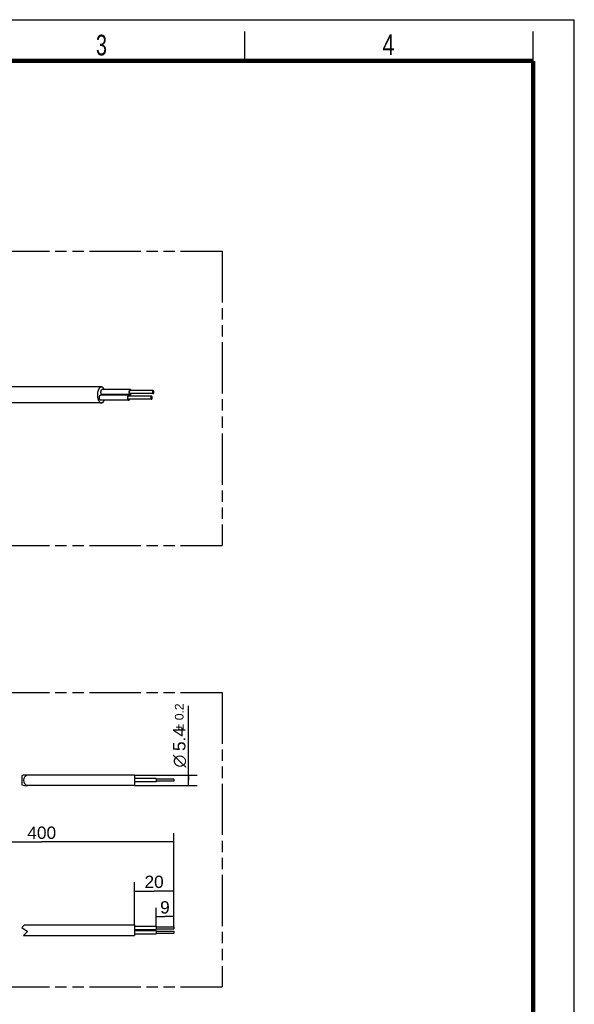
# Model space of a CAD drawing. Header units: millimetres. Extents: x 0 to 210, y 0 to 297.
# Tile 16 of 16: x 116 to 210, y 130 to 297. Entities that reach past the tile are written whole.
import ezdxf
from ezdxf.enums import TextEntityAlignment as Align

# ---------------------------------------------------------------- set-up
doc = ezdxf.new("R2010")
doc.units = ezdxf.units.MM
doc.header["$LTSCALE"] = 19.36
doc.linetypes.add('PHANTOM', pattern=[0.8, 0.45, -0.05, 0.1, -0.05, 0.1, -0.05])
doc.layers.get('0').update_dxf_attribs({"linetype": 'CONTINUOUS'})
doc.layers.add('DEFAULT_3', color=7, linetype='PHANTOM')
doc.layers.add('Z_DIM_2D', color=7, linetype='CONTINUOUS')
doc.styles.add('TEXTSTYLE_2', font='txt', dxfattribs={"width": 0.75})
doc.styles.add('TEXTSTYLE_3', font='helveticaneueltw1g-ltcn.otf')
doc.styles.add('TEXTSTYLE_4', font='gdt', dxfattribs={"width": 0.7})
doc.dimstyles.new('DIMSTYLE_1', dxfattribs={"dimtxt": 2.1, "dimasz": 3.5, "dimexe": 1.5, "dimexo": 0, "dimgap": 0.525, "dimtad": 1, "dimlfac": 3.000003, "dimdsep": 46, "dimtxsty": 'TEXTSTYLE_3', "dimblk": '_FILLED', "dimblk1": '_FILLED', "dimblk2": '_FILLED', "dimcen": 0.09, "dimclrt": 5, "dimazin": 2, "dimtp": 0.2, "dimtm": 0.2, "dimtfac": 1, "dimtofl": 0, "dimtmove": 0, "dimatfit": 3, "dimldrblk": '_FILLED', "dimfxl": 0, "dimtolj": 1, "dimarcsym": 0})
doc.dimstyles.new('DIMSTYLE_5', dxfattribs={"dimtxt": 2.1, "dimasz": 3.5, "dimexe": 1.5, "dimexo": 0, "dimgap": 0.525, "dimtad": 1, "dimlfac": 3.000003, "dimdsep": 46, "dimtxsty": 'TEXTSTYLE_3', "dimblk": '_FILLED', "dimblk1": '_FILLED', "dimblk2": '_FILLED', "dimcen": 0.09, "dimclrt": 5, "dimazin": 2, "dimtp": 0.5, "dimtm": 0.5, "dimtfac": 1, "dimtofl": 0, "dimtmove": 0, "dimatfit": 3, "dimldrblk": '_FILLED', "dimfxl": 0, "dimtolj": 1, "dimarcsym": 0})
doc.dimstyles.new('DIMSTYLE_8', dxfattribs={"dimtxt": 2.1, "dimasz": 3.5, "dimexe": 1.5, "dimexo": 0, "dimgap": 0.525, "dimtad": 1, "dimlfac": 3.000003, "dimdsep": 46, "dimtxsty": 'TEXTSTYLE_3', "dimblk": '_FILLED', "dimblk1": '_FILLED', "dimblk2": '_FILLED', "dimcen": 0.09, "dimclrt": 5, "dimazin": 2, "dimtol": 1, "dimtp": 0.2, "dimtm": 0.2, "dimtfac": 1, "dimtofl": 0, "dimtmove": 0, "dimatfit": 3, "dimldrblk": '_FILLED', "dimfxl": 0, "dimtolj": 1, "dimarcsym": 0})

# ---------------------------------------------------------------- blocks, each defined once
blk = doc.blocks.new('*D6')
at = {"layer": 'Z_DIM_2D', "color": 2, "linetype": 'Continuous', "transparency": 16777216}
for p, q in [((135.23, 143.22), (135.23, 150.45)), ((135.23, 148.95), (138.56, 148.95)), ((141.9, 148.95), (138.56, 148.95)), ((141.9, 142.85), (141.9, 150.45))]:
    blk.add_line(p, q, dxfattribs=at)
at = {"layer": 'Z_DIM_2D', "color": 5, "linetype": 'Continuous', "transparency": 16777216, "style": 'TEXTSTYLE_3'}
blk.add_text('20', height=2.1, dxfattribs=at).set_placement((138.56, 149.47), align=Align.CENTER)
blk = doc.blocks.new('_FILLED')
at = {"color": 0, "linetype": 'ByBlock'}
blk.add_solid([(0, 0), (-1, 0.125), (-1, -0.125)], dxfattribs=at)
blk = doc.blocks.new('_NONE')
blk = doc.blocks.new('*D7')
at = {"layer": 'Z_DIM_2D', "color": 2, "linetype": 'Continuous', "transparency": 16777216}
for p, q in [((138.9, 142.85), (138.9, 146.11)), ((141.9, 142.85), (141.9, 146.11)), ((138.9, 144.61), (140.4, 144.61)), ((141.9, 144.61), (140.4, 144.61))]:
    blk.add_line(p, q, dxfattribs=at)
at = {"layer": 'Z_DIM_2D', "color": 5, "linetype": 'Continuous', "transparency": 16777216, "style": 'TEXTSTYLE_3'}
blk.add_text('9', height=2.1, dxfattribs=at).set_placement((140.4, 145.13), align=Align.CENTER)
blk = doc.blocks.new('*D8')
at = {"layer": 'Z_DIM_2D', "color": 2, "linetype": 'Continuous', "transparency": 16777216}
for p, q in [((97.03, 147.15), (97.03, 158.79)), ((97.03, 157.29), (119.46, 157.29)), ((141.9, 157.29), (119.46, 157.29)), ((141.9, 142.85), (141.9, 158.79))]:
    blk.add_line(p, q, dxfattribs=at)
at = {"layer": 'Z_DIM_2D', "color": 5, "linetype": 'Continuous', "transparency": 16777216, "style": 'TEXTSTYLE_3'}
blk.add_text('400', height=2.1, dxfattribs=at).set_placement((119.46, 157.81), align=Align.CENTER)
blk = doc.blocks.new('*D12')
at = {"layer": 'Z_DIM_2D', "color": 2, "linetype": 'Continuous', "transparency": 16777216}
for p, q in [((144.41, 167.77), (144.41, 180.44)), ((135.23, 168.67), (145.91, 168.67)), ((144.41, 168.67), (144.41, 167.77)), ((144.41, 166.87), (144.41, 167.77)), ((135.23, 166.87), (145.91, 166.87))]:
    blk.add_line(p, q, dxfattribs=at)
at = {"layer": 'Z_DIM_2D', "color": 5, "linetype": 'Continuous', "transparency": 16777216}
for s, height, style, p in [('0.2', 1.47, 'TEXTSTYLE_3', (143.57, 177.98)), ('5.4', 2.1, 'TEXTSTYLE_3', (143.89, 172.74)), ('`', 1.47, 'TEXTSTYLE_4', (143.57, 176.26)), ('n', 2.1, 'TEXTSTYLE_4', (143.89, 169.94))]:
    blk.add_text(s, height=height, rotation=90, dxfattribs=dict(at, style=style)).set_placement(p)

msp = doc.modelspace()

# ---------------------------------------------------------------- linework, layer by layer
at = {"color": 2, "linetype": 'Continuous'}
for p, q in [((0, 297), (210, 297)), ((210, 0), (210, 297)), ((154, 290), (154, 295)), ((203, 290), (203, 295))]:
    msp.add_line(p, q, dxfattribs=at)
at = {"color": 7, "linetype": 'Continuous'}
for p, q in [((129.6028, 234.5959), (105.1463, 234.5959)), ((134.2285, 233.1946), (129.4653, 233.1946)), ((134.5035, 234.1472), (129.7403, 234.1472)), ((134.5035, 233.2972), (129.7403, 233.2972)), ((138.1256, 233.0196), (134.2285, 233.0196)), ((138.4006, 233.9722), (134.5035, 233.9722)), ((138.4006, 233.4722), (134.5035, 233.4722)), ((129.6028, 231.8959), (105.2205, 231.8959)), ((134.2285, 232.3446), (129.4653, 232.3446)), ((138.1256, 232.5196), (134.2285, 232.5196)), ((116.0703, 168.551), (116.0703, 166.9864)), ((135.2314, 168.6687), (116.7058, 168.6687)), ((135.2314, 168.6687), (135.2314, 166.8687)), ((138.898, 168.052), (135.2314, 168.052)), ((138.898, 167.4853), (135.2314, 167.4853)), ((138.898, 168.052), (138.898, 167.4853)), ((141.898, 167.9353), (138.898, 167.9353)), ((141.898, 167.602), (138.898, 167.602)), ((141.898, 167.9353), (141.898, 167.602)), ((135.2314, 166.8687), (116.7058, 166.8687)), ((116.5253, 143.2203), (116.0703, 142.7653)), ((116.0703, 142.7653), (117.0208, 142.0998)), ((116.5253, 143.2203), (135.2314, 143.2203)), ((135.2314, 143.2203), (135.2314, 141.4203)), ((135.2314, 142.9703), (138.898, 142.9703)), ((135.2314, 142.4037), (138.898, 142.4037)), ((135.2314, 142.237), (138.898, 142.237)), ((138.898, 142.9703), (138.898, 142.4037)), ((138.898, 142.8537), (141.898, 142.8537)), ((138.898, 142.5203), (141.898, 142.5203)), ((138.898, 142.237), (138.898, 141.6703)), ((141.898, 142.8537), (141.898, 142.5203)), ((116.3413, 141.4203), (117.0208, 142.0998)), ((116.3413, 141.4203), (135.2314, 141.4203)), ((135.2314, 141.6703), (138.898, 141.6703)), ((138.898, 142.1203), (141.898, 142.1203)), ((138.898, 141.787), (141.898, 141.787)), ((141.898, 142.1203), (141.898, 141.787))]:
    msp.add_line(p, q, dxfattribs=at)
at = {"color": 7, "linetype": 'Continuous', "const_width": 0.7}
for points in [[(7, 290), (203, 290)], [(203, 7), (203, 290)]]:
    msp.add_lwpolyline(points, dxfattribs=at)
at = {"color": 7, "linetype": 'Continuous'}
msp.add_arc((127.5787, 233.2459), 2.6991, 358.910647, 1.089352, dxfattribs=at)
for centre, major_axis, ratio, start_param, end_param in [((116.7058, 167.7687), (1.2853, 0), 0.70020754, 1.32324523, 2.08800373), ((117.2413, 167.7687), (0.9, 0), 1, 1.81834743, 4.46483788), ((116.7058, 167.7687), (1.2853, 0), 0.70020754, 4.19518158, 4.95994008)]:
    msp.add_ellipse(centre, major_axis=major_axis, ratio=ratio, start_param=start_param, end_param=end_param, dxfattribs=at)
for points, knots in [([(129.6028, 234.5959), (129.5936, 234.5959), (129.5752, 234.5952), (129.5475, 234.5918), (129.52, 234.5861), (129.4926, 234.5782), (129.4654, 234.568), (129.4384, 234.5557), (129.4118, 234.5411), (129.3854, 234.5244), (129.3595, 234.5055), (129.3339, 234.4846), (129.3088, 234.4615), (129.2842, 234.4365), (129.2601, 234.4094), (129.2366, 234.3804), (129.2137, 234.3495), (129.1915, 234.3168), (129.17, 234.2823), (129.1491, 234.246), (129.1291, 234.2081), (129.1098, 234.1686), (129.0914, 234.1275), (129.0677, 234.0702), (129.0404, 233.9951), (129.0117, 233.9009), (128.987, 233.8024), (128.9664, 233.7001), (128.95, 233.5949), (128.9379, 233.4873), (128.9303, 233.3781), (128.9272, 233.268), (128.9285, 233.1578), (128.9344, 233.0481), (128.9446, 232.9398), (128.9593, 232.8335), (128.9783, 232.73), (129.0014, 232.6299), (129.0285, 232.5339), (129.0545, 232.4571), (129.0772, 232.3983), (129.095, 232.356), (129.1136, 232.3153), (129.133, 232.2761), (129.1532, 232.2385), (129.1742, 232.2026), (129.1959, 232.1684), (129.2183, 232.136), (129.2413, 232.1055), (129.2572, 232.0861), (129.2653, 232.0768)], [0, 0, 0, 0, 0.0096111, 0.0192702, 0.02902428, 0.03891833, 0.04899455, 0.05929175, 0.06984485, 0.08068466, 0.09183776, 0.10332657, 0.11516945, 0.1273809, 0.13997179, 0.15294961, 0.16631874, 0.18008067, 0.19423423, 0.20877586, 0.22369978, 0.23899815, 0.2546613, 0.27067787, 0.30371498, 0.33799327, 0.37337404, 0.40970296, 0.4468131, 0.48452754, 0.52266198, 0.56102704, 0.59943064, 0.63768025, 0.67558514, 0.71295869, 0.74962073, 0.78540004, 0.8201369, 0.85368598, 0.86997603, 0.8859229, 0.90151395, 0.91673814, 0.93158615, 0.94605056, 0.960126, 0.97380936, 0.98710002, 1, 1, 1, 1]), ([(129.9403, 234.4151), (129.9279, 234.4294), (129.9026, 234.4566), (129.8623, 234.4932), (129.8209, 234.5246), (129.7852, 234.5463), (129.7563, 234.5608), (129.7347, 234.5702), (129.713, 234.5781), (129.6911, 234.5846), (129.6691, 234.5897), (129.6471, 234.5933), (129.625, 234.5955), (129.6102, 234.5959), (129.6028, 234.5959)], [0, 0, 0, 0, 0.144367, 0.28182687, 0.41282392, 0.53798996, 0.59866144, 0.65820358, 0.716751, 0.77444965, 0.83145569, 0.88793405, 0.9440566, 1, 1, 1, 1]), ([(130.1054, 234.1473), (130.0938, 234.1731), (130.0754, 234.211), (130.0489, 234.2596), (130.0285, 234.2941), (130.0075, 234.3269), (129.979, 234.3678), (129.9562, 234.3968), (129.9403, 234.4151)], [0, 0, 0, 0, 0.26955843, 0.39957274, 0.52631725, 0.64975063, 0.76984967, 1, 1, 1, 1]), ([(129.3591, 232.4016), (129.3539, 232.4075), (129.3438, 232.4203), (129.33, 232.4413), (129.3171, 232.4645), (129.3051, 232.4897), (129.2943, 232.5167), (129.2845, 232.5455), (129.276, 232.5757), (129.2687, 232.6072), (129.2627, 232.6398), (129.2581, 232.6732), (129.2549, 232.7073), (129.253, 232.7419), (129.2526, 232.7766), (129.2536, 232.8112), (129.256, 232.8456), (129.2598, 232.8795), (129.265, 232.9126), (129.2715, 232.9448), (129.2792, 232.9758), (129.2883, 233.0055), (129.2985, 233.0335), (129.3098, 233.0599), (129.3221, 233.0843), (129.3354, 233.1066), (129.3496, 233.1266), (129.3646, 233.1444), (129.3802, 233.1596), (129.3965, 233.1722), (129.4106, 233.1806), (129.4221, 233.1858), (129.4306, 233.189), (129.4393, 233.1915), (129.4479, 233.1933), (129.4566, 233.1944), (129.4624, 233.1946), (129.4653, 233.1946)], [0, 0, 0, 0, 0.02618634, 0.053942, 0.08325219, 0.11406595, 0.14630199, 0.1798537, 0.21459328, 0.25037539, 0.28704031, 0.32441678, 0.36232463, 0.40057723, 0.43898384, 0.47735191, 0.51548934, 0.55320675, 0.59031979, 0.62665156, 0.6620351, 0.69631607, 0.72935575, 0.76103437, 0.79125488, 0.81994749, 0.84707495, 0.87263883, 0.89668683, 0.91932068, 0.9407036, 0.95100161, 0.96107863, 0.97097345, 0.98072829, 0.99038815, 1, 1, 1, 1]), ([(129.6341, 233.3542), (129.6289, 233.3602), (129.6188, 233.373), (129.605, 233.394), (129.5921, 233.4171), (129.5801, 233.4423), (129.5693, 233.4694), (129.5595, 233.4981), (129.551, 233.5283), (129.5437, 233.5598), (129.5377, 233.5924), (129.5331, 233.6259), (129.5299, 233.66), (129.528, 233.6945), (129.5276, 233.7292), (129.5286, 233.7638), (129.531, 233.7982), (129.5348, 233.8321), (129.54, 233.8652), (129.5465, 233.8974), (129.5542, 233.9284), (129.5633, 233.9581), (129.5735, 233.9862), (129.5848, 234.0125), (129.5971, 234.0369), (129.6104, 234.0592), (129.6246, 234.0793), (129.6396, 234.097), (129.6552, 234.1122), (129.6715, 234.1248), (129.6856, 234.1332), (129.6971, 234.1385), (129.7056, 234.1417), (129.7143, 234.1442), (129.7229, 234.1459), (129.7316, 234.147), (129.7374, 234.1472), (129.7403, 234.1472)], [0, 0, 0, 0, 0.02618634, 0.053942, 0.08325219, 0.11406595, 0.14630199, 0.1798537, 0.21459328, 0.25037539, 0.28704031, 0.32441678, 0.36232463, 0.40057723, 0.43898384, 0.47735191, 0.51548934, 0.55320675, 0.59031979, 0.62665156, 0.6620351, 0.69631607, 0.72935575, 0.76103437, 0.79125488, 0.81994749, 0.84707495, 0.87263883, 0.89668683, 0.91932068, 0.9407036, 0.95100161, 0.96107863, 0.97097345, 0.98072829, 0.99038815, 1, 1, 1, 1]), ([(129.7403, 233.2972), (129.7357, 233.2972), (129.7263, 233.2979), (129.7124, 233.3006), (129.6986, 233.3052), (129.6874, 233.3105), (129.6786, 233.3155), (129.6696, 233.3213), (129.6586, 233.3296), (129.646, 233.3411), (129.638, 233.3497), (129.6341, 233.3542)], [0, 0, 0, 0, 0.11202607, 0.22547305, 0.34168618, 0.46187268, 0.52380695, 0.58710346, 0.71812355, 0.85560761, 1, 1, 1, 1]), ([(134.2285, 233.1946), (134.2256, 233.1946), (134.2198, 233.1944), (134.2111, 233.1933), (134.2024, 233.1915), (134.1938, 233.189), (134.1852, 233.1858), (134.1737, 233.1806), (134.1596, 233.1722), (134.1434, 233.1596), (134.1277, 233.1444), (134.1128, 233.1266), (134.0986, 233.1066), (134.0853, 233.0843), (134.0729, 233.0599), (134.0616, 233.0335), (134.0514, 233.0055), (134.0424, 232.9758), (134.0346, 232.9448), (134.0281, 232.9126), (134.0229, 232.8795), (134.0192, 232.8456), (134.0168, 232.8112), (134.0158, 232.7766), (134.0162, 232.7419), (134.018, 232.7073), (134.0213, 232.6732), (134.0259, 232.6398), (134.0318, 232.6072), (134.0391, 232.5757), (134.0477, 232.5455), (134.0574, 232.5167), (134.0683, 232.4897), (134.0802, 232.4645), (134.0931, 232.4413), (134.107, 232.4203), (134.1171, 232.4075), (134.1222, 232.4016)], [0, 0, 0, 0, 0.00961185, 0.01927171, 0.02902655, 0.03892137, 0.04899839, 0.0592964, 0.08067932, 0.10331317, 0.12736117, 0.15292506, 0.18005253, 0.20874515, 0.23896567, 0.27064429, 0.30368398, 0.33796495, 0.37334848, 0.40968025, 0.44679329, 0.48451069, 0.5226481, 0.56101617, 0.59942277, 0.63767537, 0.67558322, 0.71295969, 0.74962461, 0.78540672, 0.8201463, 0.85369801, 0.88593405, 0.91674781, 0.946058, 0.97381366, 1, 1, 1, 1]), ([(134.166, 232.5531), (134.1629, 232.5566), (134.157, 232.5642), (134.1489, 232.5765), (134.1413, 232.5901), (134.1342, 232.6049), (134.1278, 232.6209), (134.1221, 232.6378), (134.1171, 232.6555), (134.1128, 232.6741), (134.1093, 232.6932), (134.1066, 232.7129), (134.1047, 232.733), (134.1036, 232.7533), (134.1033, 232.7737), (134.1039, 232.7941), (134.1053, 232.8143), (134.1076, 232.8342), (134.1106, 232.8537), (134.1144, 232.8727), (134.119, 232.8909), (134.1243, 232.9084), (134.1303, 232.9249), (134.137, 232.9404), (134.1442, 232.9547), (134.1521, 232.9678), (134.1604, 232.9796), (134.1692, 232.9901), (134.1784, 232.999), (134.188, 233.0064), (134.1978, 233.0123), (134.2079, 233.0165), (134.2181, 233.019), (134.2251, 233.0196), (134.2285, 233.0196)], [0, 0, 0, 0, 0.02618751, 0.0539444, 0.08325589, 0.11407103, 0.14630851, 0.17986171, 0.21460284, 0.25038654, 0.28705309, 0.32443123, 0.36234077, 0.40059508, 0.43900339, 0.47737316, 0.51551227, 0.55323135, 0.59034605, 0.62667944, 0.66206454, 0.69634704, 0.72938819, 0.76106822, 0.79129007, 0.81998396, 0.84711262, 0.87267764, 0.89672671, 0.91936157, 0.94074545, 0.96110789, 0.98074338, 1, 1, 1, 1]), ([(134.2285, 232.5196), (134.2257, 232.5196), (134.2202, 232.52), (134.212, 232.5216), (134.2039, 232.5243), (134.1959, 232.5281), (134.1881, 232.5328), (134.1804, 232.5386), (134.173, 232.5454), (134.1683, 232.5505), (134.166, 232.5531)], [0, 0, 0, 0, 0.11203085, 0.22548268, 0.34170078, 0.46189241, 0.58708582, 0.71811151, 0.85560144, 1, 1, 1, 1]), ([(134.3347, 233.1377), (134.3308, 233.1422), (134.3228, 233.1508), (134.3102, 233.1623), (134.2992, 233.1706), (134.2902, 233.1763), (134.2814, 233.1814), (134.2702, 233.1867), (134.2564, 233.1912), (134.2425, 233.194), (134.2331, 233.1946), (134.2285, 233.1946)], [0, 0, 0, 0, 0.14439239, 0.28187645, 0.41289654, 0.47619305, 0.53812732, 0.65831382, 0.77452695, 0.88797393, 1, 1, 1, 1]), ([(134.5035, 234.1472), (134.5006, 234.1472), (134.4948, 234.147), (134.4861, 234.1459), (134.4774, 234.1442), (134.4688, 234.1417), (134.4602, 234.1385), (134.4487, 234.1332), (134.4346, 234.1248), (134.4184, 234.1122), (134.4027, 234.097), (134.3878, 234.0793), (134.3736, 234.0592), (134.3603, 234.0369), (134.3479, 234.0125), (134.3366, 233.9862), (134.3264, 233.9581), (134.3174, 233.9284), (134.3096, 233.8974), (134.3031, 233.8652), (134.2979, 233.8321), (134.2942, 233.7982), (134.2918, 233.7638), (134.2908, 233.7292), (134.2912, 233.6945), (134.293, 233.66), (134.2963, 233.6259), (134.3009, 233.5924), (134.3068, 233.5598), (134.3141, 233.5283), (134.3227, 233.4981), (134.3324, 233.4694), (134.3433, 233.4423), (134.3552, 233.4171), (134.3681, 233.394), (134.382, 233.373), (134.3921, 233.3602), (134.3972, 233.3542)], [0, 0, 0, 0, 0.00961185, 0.01927171, 0.02902655, 0.03892137, 0.04899839, 0.0592964, 0.08067932, 0.10331317, 0.12736117, 0.15292506, 0.18005253, 0.20874515, 0.23896567, 0.27064429, 0.30368398, 0.33796495, 0.37334848, 0.40968025, 0.44679329, 0.48451069, 0.5226481, 0.56101617, 0.59942277, 0.63767537, 0.67558322, 0.71295969, 0.74962461, 0.78540672, 0.8201463, 0.85369801, 0.88593405, 0.91674781, 0.946058, 0.97381366, 1, 1, 1, 1]), ([(134.4003, 233.0196), (134.3961, 233.0313), (134.3892, 233.0483), (134.3789, 233.0701), (134.3708, 233.0854), (134.3624, 233.0999), (134.3509, 233.1176), (134.3414, 233.13), (134.3347, 233.1377)], [0, 0, 0, 0, 0.27429916, 0.4056834, 0.53300842, 0.65616406, 0.77507661, 1, 1, 1, 1]), ([(134.441, 233.5057), (134.4379, 233.5093), (134.432, 233.5168), (134.4239, 233.5291), (134.4163, 233.5428), (134.4092, 233.5576), (134.4028, 233.5735), (134.3971, 233.5904), (134.3921, 233.6082), (134.3878, 233.6267), (134.3843, 233.6459), (134.3816, 233.6656), (134.3797, 233.6856), (134.3786, 233.7059), (134.3783, 233.7263), (134.3789, 233.7467), (134.3803, 233.7669), (134.3826, 233.7869), (134.3856, 233.8064), (134.3894, 233.8253), (134.394, 233.8435), (134.3993, 233.861), (134.4053, 233.8775), (134.412, 233.893), (134.4192, 233.9073), (134.4271, 233.9205), (134.4354, 233.9323), (134.4442, 233.9427), (134.4534, 233.9516), (134.463, 233.9591), (134.4728, 233.9649), (134.4829, 233.9691), (134.4931, 233.9717), (134.5001, 233.9722), (134.5035, 233.9722)], [0, 0, 0, 0, 0.02618751, 0.0539444, 0.08325589, 0.11407103, 0.14630851, 0.17986171, 0.21460284, 0.25038654, 0.28705309, 0.32443123, 0.36234077, 0.40059508, 0.43900339, 0.47737316, 0.51551227, 0.55323135, 0.59034605, 0.62667944, 0.66206454, 0.69634704, 0.72938819, 0.76106822, 0.79129007, 0.81998396, 0.84711262, 0.87267764, 0.89672671, 0.91936157, 0.94074545, 0.96110789, 0.98074338, 1, 1, 1, 1]), ([(134.3972, 233.3542), (134.4011, 233.3497), (134.4091, 233.3411), (134.4218, 233.3296), (134.4328, 233.3213), (134.4417, 233.3155), (134.4505, 233.3105), (134.4618, 233.3052), (134.4755, 233.3006), (134.4895, 233.2979), (134.4988, 233.2972), (134.5035, 233.2972)], [0, 0, 0, 0, 0.14439239, 0.28187645, 0.41289654, 0.47619305, 0.53812732, 0.65831382, 0.77452695, 0.88797393, 1, 1, 1, 1]), ([(134.5035, 233.4722), (134.5007, 233.4722), (134.4952, 233.4726), (134.487, 233.4742), (134.4789, 233.4769), (134.4709, 233.4807), (134.4631, 233.4855), (134.4554, 233.4913), (134.448, 233.498), (134.4433, 233.5031), (134.441, 233.5057)], [0, 0, 0, 0, 0.11203085, 0.22548268, 0.34170078, 0.46189241, 0.58708582, 0.71811151, 0.85560144, 1, 1, 1, 1]), ([(134.6097, 234.0903), (134.6058, 234.0948), (134.5978, 234.1034), (134.5852, 234.1149), (134.5742, 234.1232), (134.5652, 234.129), (134.5564, 234.134), (134.5452, 234.1393), (134.5314, 234.1439), (134.5175, 234.1466), (134.5081, 234.1472), (134.5035, 234.1472)], [0, 0, 0, 0, 0.14439239, 0.28187645, 0.41289654, 0.47619305, 0.53812732, 0.65831382, 0.77452695, 0.88797393, 1, 1, 1, 1]), ([(134.5035, 233.2972), (134.5076, 233.2972), (134.516, 233.2977), (134.5286, 233.3), (134.541, 233.3037), (134.5533, 233.3088), (134.5654, 233.3154), (134.5773, 233.3234), (134.5889, 233.3328), (134.6002, 233.3435), (134.6112, 233.3556), (134.6218, 233.3689), (134.6319, 233.3834), (134.6417, 233.3991), (134.6509, 233.4159), (134.6597, 233.4337), (134.6679, 233.4526), (134.6729, 233.4656), (134.6753, 233.4722)], [0, 0, 0, 0, 0.04815025, 0.09679583, 0.14641055, 0.19742832, 0.25022996, 0.30513586, 0.36240373, 0.42223011, 0.48475429, 0.55006334, 0.61819745, 0.68915526, 0.7628987, 0.83935737, 0.91843243, 1, 1, 1, 1]), ([(134.6753, 233.9722), (134.6711, 233.9839), (134.6642, 234.001), (134.6539, 234.0228), (134.6458, 234.0381), (134.6374, 234.0525), (134.6259, 234.0702), (134.6164, 234.0826), (134.6097, 234.0903)], [0, 0, 0, 0, 0.27429916, 0.4056834, 0.53300842, 0.65616406, 0.77507661, 1, 1, 1, 1]), ([(138.1256, 233.0196), (138.1222, 233.0196), (138.1153, 233.019), (138.105, 233.0165), (138.0949, 233.0123), (138.0851, 233.0064), (138.0755, 232.999), (138.0663, 232.9901), (138.0575, 232.9796), (138.0492, 232.9678), (138.0414, 232.9547), (138.0341, 232.9404), (138.0274, 232.9249), (138.0214, 232.9084), (138.0161, 232.8909), (138.0115, 232.8727), (138.0077, 232.8537), (138.0047, 232.8342), (138.0025, 232.8143), (138.001, 232.7941), (138.0005, 232.7737), (138.0007, 232.7533), (138.0018, 232.733), (138.0037, 232.7129), (138.0064, 232.6932), (138.0099, 232.6741), (138.0142, 232.6555), (138.0192, 232.6378), (138.025, 232.6209), (138.0313, 232.6049), (138.0384, 232.5901), (138.046, 232.5765), (138.0541, 232.5642), (138.06, 232.5566), (138.0631, 232.5531)], [0, 0, 0, 0, 0.01925662, 0.03889211, 0.05925455, 0.08063843, 0.10327329, 0.12732236, 0.15288738, 0.18001605, 0.20870994, 0.2389318, 0.27061183, 0.30365299, 0.33793548, 0.37332059, 0.40965397, 0.44676866, 0.48448773, 0.52262684, 0.56099661, 0.59940492, 0.63765923, 0.67556877, 0.71294691, 0.74961346, 0.78539716, 0.82013829, 0.85369149, 0.88592897, 0.91674411, 0.9460556, 0.97381249, 1, 1, 1, 1]), ([(138.0631, 232.5531), (138.0654, 232.5505), (138.0701, 232.5454), (138.0775, 232.5386), (138.0852, 232.5328), (138.093, 232.5281), (138.101, 232.5243), (138.1092, 232.5216), (138.1174, 232.52), (138.1229, 232.5196), (138.1256, 232.5196)], [0, 0, 0, 0, 0.14439856, 0.28188849, 0.41291418, 0.53810759, 0.65829922, 0.77451732, 0.88796915, 1, 1, 1, 1]), ([(138.1881, 232.9861), (138.1858, 232.9888), (138.1811, 232.9938), (138.1736, 233.0006), (138.166, 233.0064), (138.1581, 233.0112), (138.1501, 233.0149), (138.142, 233.0176), (138.1338, 233.0193), (138.1283, 233.0196), (138.1256, 233.0196)], [0, 0, 0, 0, 0.14439856, 0.28188849, 0.41291418, 0.53810759, 0.65829922, 0.77451732, 0.88796915, 1, 1, 1, 1]), ([(138.1256, 232.5196), (138.129, 232.5196), (138.1359, 232.5202), (138.1462, 232.5227), (138.1562, 232.527), (138.1661, 232.5328), (138.1756, 232.5402), (138.1849, 232.5492), (138.1937, 232.5596), (138.202, 232.5714), (138.2098, 232.5845), (138.2171, 232.5989), (138.2237, 232.6144), (138.2297, 232.6309), (138.235, 232.6483), (138.2396, 232.6666), (138.2434, 232.6855), (138.2465, 232.705), (138.2487, 232.7249), (138.2501, 232.7452), (138.2507, 232.7655), (138.2505, 232.7859), (138.2494, 232.8063), (138.2475, 232.8263), (138.2448, 232.846), (138.2412, 232.8652), (138.237, 232.8837), (138.2319, 232.9015), (138.2262, 232.9184), (138.2198, 232.9343), (138.2128, 232.9491), (138.2052, 232.9627), (138.197, 232.9751), (138.1911, 232.9826), (138.1881, 232.9861)], [0, 0, 0, 0, 0.01925662, 0.03889211, 0.05925455, 0.08063843, 0.10327329, 0.12732236, 0.15288738, 0.18001605, 0.20870994, 0.2389318, 0.27061183, 0.30365299, 0.33793548, 0.37332059, 0.40965397, 0.44676866, 0.48448773, 0.52262684, 0.56099661, 0.59940492, 0.63765923, 0.67556877, 0.71294691, 0.74961346, 0.78539716, 0.82013829, 0.85369149, 0.88592897, 0.91674411, 0.9460556, 0.97381249, 1, 1, 1, 1]), ([(138.4006, 233.9722), (138.3972, 233.9722), (138.3903, 233.9717), (138.38, 233.9691), (138.3699, 233.9649), (138.3601, 233.9591), (138.3505, 233.9516), (138.3413, 233.9427), (138.3325, 233.9323), (138.3242, 233.9205), (138.3164, 233.9073), (138.3091, 233.893), (138.3024, 233.8775), (138.2964, 233.861), (138.2911, 233.8435), (138.2865, 233.8253), (138.2827, 233.8064), (138.2797, 233.7869), (138.2775, 233.7669), (138.276, 233.7467), (138.2755, 233.7263), (138.2757, 233.7059), (138.2768, 233.6856), (138.2787, 233.6656), (138.2814, 233.6459), (138.2849, 233.6267), (138.2892, 233.6082), (138.2942, 233.5904), (138.3, 233.5735), (138.3063, 233.5576), (138.3134, 233.5428), (138.321, 233.5291), (138.3291, 233.5168), (138.335, 233.5093), (138.3381, 233.5057)], [0, 0, 0, 0, 0.01925662, 0.03889211, 0.05925455, 0.08063843, 0.10327329, 0.12732236, 0.15288738, 0.18001605, 0.20870994, 0.2389318, 0.27061183, 0.30365299, 0.33793548, 0.37332059, 0.40965397, 0.44676866, 0.48448773, 0.52262684, 0.56099661, 0.59940492, 0.63765923, 0.67556877, 0.71294691, 0.74961346, 0.78539716, 0.82013829, 0.85369149, 0.88592897, 0.91674411, 0.9460556, 0.97381249, 1, 1, 1, 1]), ([(138.3381, 233.5057), (138.3404, 233.5031), (138.3451, 233.498), (138.3525, 233.4913), (138.3602, 233.4855), (138.368, 233.4807), (138.376, 233.4769), (138.3842, 233.4742), (138.3924, 233.4726), (138.3979, 233.4722), (138.4006, 233.4722)], [0, 0, 0, 0, 0.14439856, 0.28188849, 0.41291418, 0.53810759, 0.65829922, 0.77451732, 0.88796915, 1, 1, 1, 1]), ([(138.4631, 233.9388), (138.4608, 233.9414), (138.4561, 233.9464), (138.4486, 233.9532), (138.441, 233.959), (138.4331, 233.9638), (138.4251, 233.9676), (138.417, 233.9703), (138.4088, 233.9719), (138.4033, 233.9722), (138.4006, 233.9722)], [0, 0, 0, 0, 0.14439856, 0.28188849, 0.41291418, 0.53810759, 0.65829922, 0.77451732, 0.88796915, 1, 1, 1, 1]), ([(138.4006, 233.4722), (138.404, 233.4722), (138.4109, 233.4728), (138.4212, 233.4754), (138.4312, 233.4796), (138.4411, 233.4854), (138.4506, 233.4929), (138.4599, 233.5018), (138.4687, 233.5122), (138.477, 233.524), (138.4848, 233.5372), (138.4921, 233.5515), (138.4987, 233.567), (138.5047, 233.5835), (138.51, 233.601), (138.5146, 233.6192), (138.5184, 233.6381), (138.5215, 233.6576), (138.5237, 233.6776), (138.5251, 233.6978), (138.5257, 233.7182), (138.5255, 233.7386), (138.5244, 233.7589), (138.5225, 233.7789), (138.5198, 233.7986), (138.5162, 233.8178), (138.512, 233.8363), (138.5069, 233.8541), (138.5012, 233.871), (138.4948, 233.8869), (138.4878, 233.9017), (138.4802, 233.9154), (138.472, 233.9277), (138.4661, 233.9352), (138.4631, 233.9388)], [0, 0, 0, 0, 0.01925662, 0.03889211, 0.05925455, 0.08063843, 0.10327329, 0.12732236, 0.15288738, 0.18001605, 0.20870994, 0.2389318, 0.27061183, 0.30365299, 0.33793548, 0.37332059, 0.40965397, 0.44676866, 0.48448773, 0.52262684, 0.56099661, 0.59940492, 0.63765923, 0.67556877, 0.71294691, 0.74961346, 0.78539716, 0.82013829, 0.85369149, 0.88592897, 0.91674411, 0.9460556, 0.97381249, 1, 1, 1, 1]), ([(129.2653, 232.0768), (129.2778, 232.0624), (129.3031, 232.0353), (129.3434, 231.9986), (129.3847, 231.9673), (129.4204, 231.9456), (129.4493, 231.9311), (129.4709, 231.9217), (129.4927, 231.9138), (129.5146, 231.9073), (129.5366, 231.9022), (129.5586, 231.8986), (129.5807, 231.8964), (129.5955, 231.8959), (129.6028, 231.8959)], [0, 0, 0, 0, 0.144367, 0.28182687, 0.41282392, 0.53798996, 0.59866144, 0.65820358, 0.716751, 0.77444965, 0.83145569, 0.88793405, 0.9440566, 1, 1, 1, 1]), ([(129.4653, 232.3446), (129.4607, 232.3446), (129.4513, 232.3452), (129.4374, 232.348), (129.4236, 232.3526), (129.4124, 232.3578), (129.4036, 232.3629), (129.3946, 232.3686), (129.3836, 232.3769), (129.371, 232.3885), (129.363, 232.397), (129.3591, 232.4016)], [0, 0, 0, 0, 0.11202607, 0.22547305, 0.34168618, 0.46187268, 0.52380695, 0.58710346, 0.71812355, 0.85560761, 1, 1, 1, 1]), ([(129.6028, 231.8959), (129.6147, 231.8959), (129.6384, 231.8972), (129.6739, 231.9028), (129.7091, 231.9121), (129.7441, 231.9252), (129.7786, 231.9419), (129.8126, 231.9621), (129.846, 231.9859), (129.8788, 232.0132), (129.9107, 232.0438), (129.9418, 232.0778), (129.972, 232.115), (130.0011, 232.1552), (130.0292, 232.1985), (130.056, 232.2446), (130.0816, 232.2935), (130.0976, 232.3273), (130.1054, 232.3446)], [0, 0, 0, 0, 0.04989957, 0.10020805, 0.1513201, 0.20360364, 0.25739015, 0.31296846, 0.37058175, 0.43042719, 0.49265758, 0.5573841, 0.62467961, 0.69458228, 0.76709899, 0.84220865, 0.91986514, 1, 1, 1, 1]), ([(134.1222, 232.4016), (134.1261, 232.397), (134.1341, 232.3885), (134.1468, 232.3769), (134.1578, 232.3686), (134.1667, 232.3629), (134.1755, 232.3578), (134.1868, 232.3526), (134.2005, 232.348), (134.2145, 232.3452), (134.2238, 232.3446), (134.2285, 232.3446)], [0, 0, 0, 0, 0.14439239, 0.28187645, 0.41289654, 0.47619305, 0.53812732, 0.65831382, 0.77452695, 0.88797393, 1, 1, 1, 1]), ([(134.2285, 232.3446), (134.2326, 232.3446), (134.241, 232.3451), (134.2536, 232.3473), (134.266, 232.3511), (134.2783, 232.3562), (134.2904, 232.3628), (134.3023, 232.3708), (134.3139, 232.3802), (134.3252, 232.3909), (134.3362, 232.403), (134.3468, 232.4163), (134.3569, 232.4308), (134.3667, 232.4465), (134.3759, 232.4633), (134.3847, 232.4811), (134.3929, 232.5), (134.3979, 232.513), (134.4003, 232.5196)], [0, 0, 0, 0, 0.04815025, 0.09679583, 0.14641055, 0.19742832, 0.25022996, 0.30513586, 0.36240373, 0.42223011, 0.48475429, 0.55006334, 0.61819745, 0.68915526, 0.7628987, 0.83935737, 0.91843243, 1, 1, 1, 1])]:
    msp.add_open_spline(points, degree=3, knots=knots, dxfattribs=at)
at = {"layer": 'DEFAULT_3', "color": 91, "linetype": 'PHANTOM', "true_color": 0x80ff80}
for p, q in [((50.1286, 257.68), (150.1286, 257.68)), ((150.1286, 257.68), (150.1286, 207.68)), ((50.1286, 207.68), (150.1286, 207.68)), ((50.1286, 182.68), (150.1286, 182.68)), ((150.1286, 182.68), (150.1286, 132.68))]:
    msp.add_line(p, q, dxfattribs=at)
at = {"layer": 'DEFAULT_3', "color": 3, "linetype": 'PHANTOM'}
msp.add_line((50.1286, 132.68), (150.1286, 132.68), dxfattribs=at)

# ---------------------------------------------------------------- texts
at = {"color": 5, "linetype": 'Continuous', "style": 'TEXTSTYLE_2'}
for s, width, p in [('3', 0.714286, (128.6839, 290.9429)), ('4', 0.785714, (177.3831, 290.9911))]:
    msp.add_text(s, height=3.5, dxfattribs=dict(at, width=width)).set_placement(p)

# ---------------------------------------------------------------- dimensions: what is measured, and where the dimension line sits
at = {"layer": 'Z_DIM_2D', "color": 2, "linetype": 'Continuous'}
dim = msp.add_linear_dim(base=(144.4143, 166.8687), p1=(135.2314, 168.6687), p2=(135.2314, 166.8687), angle=270, text='%%c<>', dimstyle='DIMSTYLE_8', override={"dimblk1": 'NONE', "dimblk2": 'NONE', "dimsah": 1}, dxfattribs=at)
dim.commit()
dim.dimension.update_dxf_attribs({"geometry": '*D12', "text_midpoint": (144.4143, 175.1898), "dimtype": 160})
for base, p1, dimstyle, picture, middle in [((141.898, 157.2895), (97.0257, 147.1536), 'DIMSTYLE_5', '*D8', (119.4462, 157.2895)), ((141.898, 148.9461), (135.2314, 143.2203), 'DIMSTYLE_1', '*D6', (138.5686, 148.9461))]:
    dim = msp.add_linear_dim(base=base, p1=p1, p2=(141.898, 142.8537), dimstyle=dimstyle, override={"dimblk1": 'NONE', "dimblk2": 'NONE', "dimsah": 1}, dxfattribs=at)
    dim.commit()
    dim.dimension.update_dxf_attribs({"geometry": picture, "text_midpoint": middle, "dimtype": 160})
dim = msp.add_linear_dim(base=(138.898, 144.6058), p1=(141.898, 142.8537), p2=(138.898, 142.8537), angle=180, dimstyle='DIMSTYLE_1', override={"dimblk1": 'NONE', "dimblk2": 'NONE', "dimsah": 1}, dxfattribs=at)
dim.commit()
dim.dimension.update_dxf_attribs({"geometry": '*D7', "text_midpoint": (140.398, 144.6058), "dimtype": 160})

doc.saveas('drawing.dxf')
